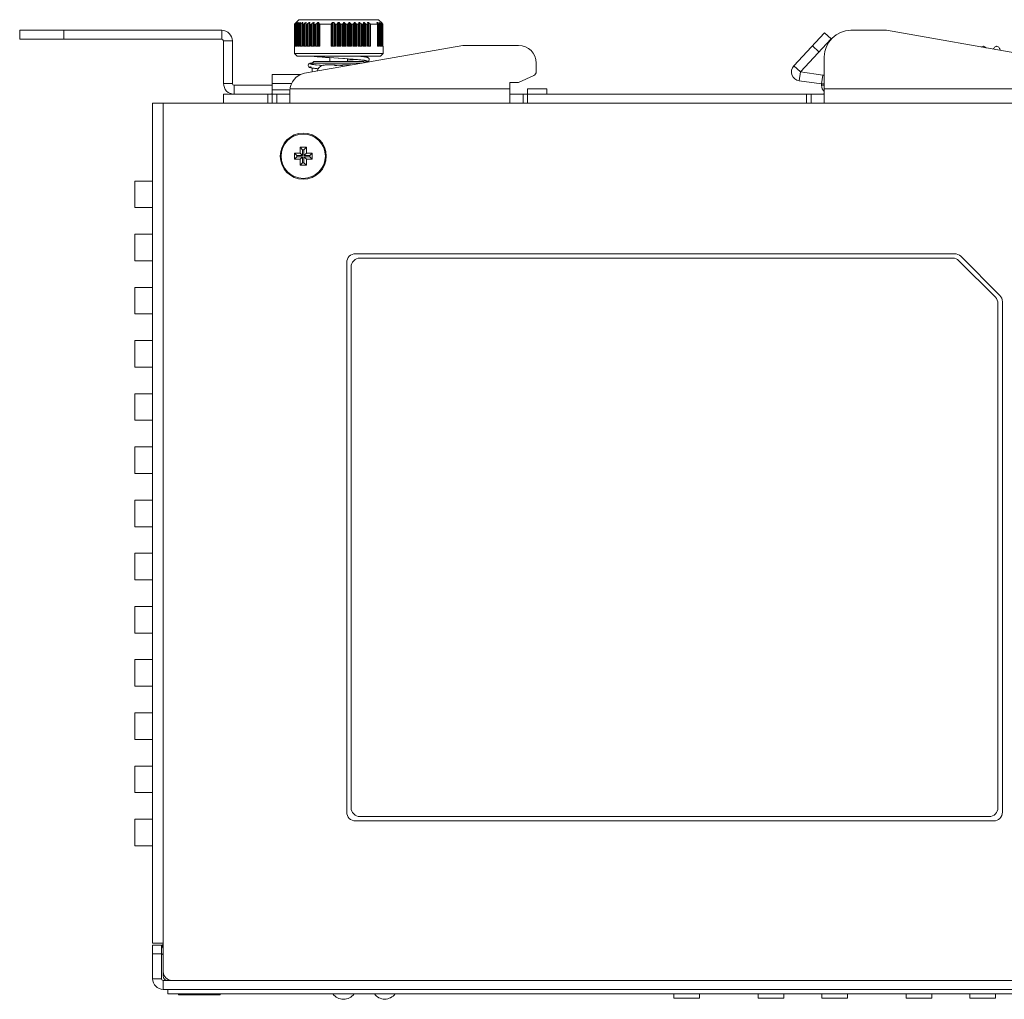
# Model space of a CAD drawing. Extents: x 1967 to 2561, y -57 to 363.
# Tile 4 of 14: x 2155 to 2266, y 179 to 290. Entities that reach past the tile are written whole.
import ezdxf

# ---------------------------------------------------------------- set-up
doc = ezdxf.new("R2010")
doc.units = 0
doc.header["$LTSCALE"] = 15.367
doc.header["$MEASUREMENT"] = 0
for name, color, linetype, lineweight in [('02___PRT_ALL_AXES', 7, 'CONTINUOUS', 5), ('307228297C-EDXF_CONTIN2158', 7, 'CONTINUOUS', 5), ('3100320300-SDXF_CONTIN2190', 7, 'CONTINUOUS', 5), ('3105460500_DXF_CONTINU2189', 7, 'CONTINUOUS', 5), ('46-111-501-1DXF_CONTIN2192', 7, 'CONTINUOUS', 5), ('BACK_PLATE_2DXF_CONTIN2191', 7, 'CONTINUOUS', 5), ('BASE-8P_DXF_CONTINUOUS2188', 7, 'CONTINUOUS', 5), ('COVER-8P_DXF_CONTINUOU2160', 7, 'CONTINUOUS', 5), ('LABEL_DXF_CONTINUOUS_LINE', 7, 'CONTINUOUS', 5), ('LOGO-2_DXF_CONTINUOUS_LINE', 7, 'CONTINUOUS', 5), ('PANEL-8P_DXF_CONTINUOU2156', 7, 'CONTINUOUS', 5), ('SNAP_2_DXF_CONTINUOUS_LINE', 7, 'CONTINUOUS', 5), ('SNAP_DXF_CONTINUOUS_LINE', 7, 'CONTINUOUS', 5), ('SPRING_DXF_CONTINUOUS_LINE', 7, 'CONTINUOUS', 5)]:
    doc.layers.add(name, color=color, linetype=linetype, lineweight=lineweight)

msp = doc.modelspace()

# ---------------------------------------------------------------- linework, layer by layer
at = {"layer": '02___PRT_ALL_AXES', "color": 7, "linetype": 'Continuous'}
for p, q in [((2190.484, 284.609), (2189.558, 284.609)), ((2192.393, 284.609), (2191.466, 284.609)), ((2171.675, 180.309), (2171.675, 179.809)), ((2286.275, 179.809), (2171.675, 179.809))]:
    msp.add_line(p, q, dxfattribs=at)
msp.add_circle((2186.975, 274.309), 2.5, dxfattribs=at)
for centre, radius, start, end in [((2189.475, 283.609), 1, 107.26001, 162.54222), ((2191.515, 180.639), 1.45, 215.00046, 324.99954), ((2196.175, 180.659), 1.45, 216.03742, 323.96258)]:
    msp.add_arc(centre, radius, start, end, dxfattribs=at)
at = {"layer": '307228297C-EDXF_CONTIN2158', "color": 7, "linetype": 'Continuous'}
for p, q in [((2228.787, 179.809), (2228.787, 179.309)), ((2231.68, 179.309), (2228.787, 179.309)), ((2231.68, 179.809), (2231.68, 179.309)), ((2238.321, 179.809), (2238.321, 179.309)), ((2241.214, 179.309), (2238.321, 179.309)), ((2241.214, 179.809), (2241.214, 179.309)), ((2245.487, 179.809), (2245.487, 179.309)), ((2248.38, 179.309), (2245.487, 179.309)), ((2248.38, 179.809), (2248.38, 179.309)), ((2255.021, 179.809), (2255.021, 179.309)), ((2257.914, 179.309), (2255.021, 179.309)), ((2257.914, 179.809), (2257.914, 179.309)), ((2262.187, 179.809), (2262.187, 179.309)), ((2265.08, 179.309), (2262.187, 179.309)), ((2265.08, 179.809), (2265.08, 179.309))]:
    msp.add_line(p, q, dxfattribs=at)
at = {"layer": '3100320300-SDXF_CONTIN2190', "color": 7, "linetype": 'Continuous'}
for p, q in [((2189.181, 284.564), (2189.181, 284.565)), ((2189.181, 284.557), (2189.181, 284.564)), ((2189.181, 284.557), (2189.213, 284.562)), ((2189.213, 284.562), (2189.215, 284.562)), ((2189.39, 284.596), (2189.367, 284.592)), ((2189.444, 284.603), (2189.39, 284.596)), ((2189.39, 284.596), (2189.39, 284.596)), ((2189.508, 284.608), (2189.44, 284.603)), ((2189.558, 284.609), (2189.5, 284.607)), ((2190.484, 284.609), (2189.558, 284.609)), ((2190.581, 284.559), (2190.54, 284.566)), ((2190.599, 284.564), (2190.574, 284.567)), ((2190.629, 284.562), (2190.598, 284.564)), ((2190.664, 284.561), (2190.629, 284.562)), ((2190.768, 284.566), (2190.664, 284.561)), ((2190.679, 284.562), (2190.664, 284.561)), ((2190.679, 284.557), (2190.679, 284.562)), ((2191.074, 284.568), (2190.975, 284.569)), ((2191.271, 284.562), (2191.183, 284.566)), ((2191.271, 284.557), (2191.271, 284.562)), ((2191.289, 284.561), (2191.271, 284.562)), ((2191.324, 284.562), (2191.288, 284.561)), ((2191.355, 284.564), (2191.324, 284.562)), ((2191.433, 284.591), (2191.4, 284.572)), ((2191.47, 284.596), (2191.433, 284.591)), ((2191.466, 284.609), (2192.393, 284.609))]:
    msp.add_line(p, q, dxfattribs=at)
for points in [[(2189.224, 284.563), (2189.201, 284.558), (2189.186, 284.556), (2189.181, 284.557)], [(2189.245, 284.568), (2189.231, 284.565), (2189.22, 284.563), (2189.212, 284.561), (2189.211, 284.561)], [(2189.39, 284.596), (2189.341, 284.587), (2189.296, 284.578), (2189.224, 284.563)], [(2189.39, 284.596), (2189.359, 284.591), (2189.332, 284.586), (2189.307, 284.581), (2189.283, 284.576), (2189.245, 284.568)], [(2190.481, 284.596), (2190.482, 284.604), (2190.483, 284.608), (2190.484, 284.609)], [(2190.54, 284.566), (2190.508, 284.575), (2190.487, 284.586), (2190.481, 284.596)], [(2190.481, 284.596), (2190.518, 284.591), (2190.551, 284.572)], [(2190.574, 284.567), (2190.556, 284.571), (2190.546, 284.574), (2190.544, 284.574)], [(2190.679, 284.557), (2190.629, 284.556), (2190.581, 284.559)], [(2190.975, 284.565), (2190.924, 284.565), (2190.873, 284.564), (2190.823, 284.563), (2190.774, 284.561), (2190.726, 284.559), (2190.679, 284.557)], [(2190.975, 284.569), (2190.878, 284.568), (2190.767, 284.566)], [(2191.271, 284.557), (2191.225, 284.559), (2191.178, 284.561), (2191.129, 284.563), (2191.079, 284.564), (2191.028, 284.565), (2190.975, 284.565)], [(2191.271, 284.562), (2191.184, 284.566), (2191.073, 284.568)], [(2191.394, 284.563), (2191.356, 284.558), (2191.315, 284.556), (2191.271, 284.557)], [(2191.396, 284.571), (2191.379, 284.567), (2191.355, 284.564)], [(2191.47, 284.596), (2191.465, 284.587), (2191.45, 284.578), (2191.426, 284.57), (2191.394, 284.563)], [(2191.405, 284.574), (2191.407, 284.574), (2191.406, 284.574), (2191.396, 284.571)], [(2191.466, 284.609), (2191.468, 284.608), (2191.469, 284.604), (2191.47, 284.596)]]:
    msp.add_lwpolyline(points, dxfattribs=at)
for centre, start, end in [((2189.211, 284.469), 76.61004, 107.09561), ((2190.484, 284.509), 38.04501, 90), ((2191.466, 284.509), 90, 141.93663)]:
    msp.add_arc(centre, 0.1, start, end, dxfattribs=at)
at = {"layer": '3105460500_DXF_CONTINU2189', "color": 7, "linetype": 'Continuous'}
for p, q in [((2185.975, 274.659), (2186.243, 274.391)), ((2186.625, 274.659), (2185.975, 274.659)), ((2185.975, 274.659), (2185.975, 273.959)), ((2186.625, 275.309), (2186.893, 275.041)), ((2187.325, 275.309), (2186.625, 275.309)), ((2186.625, 275.309), (2186.625, 274.659)), ((2186.625, 274.659), (2186.893, 274.391)), ((2187.057, 275.041), (2186.893, 275.041)), ((2186.893, 275.041), (2186.893, 274.391)), ((2187.325, 275.309), (2187.057, 275.041)), ((2187.057, 274.391), (2187.057, 275.041)), ((2187.325, 274.659), (2187.057, 274.391)), ((2187.325, 274.659), (2187.325, 275.309)), ((2187.975, 274.659), (2187.325, 274.659)), ((2187.975, 274.659), (2187.707, 274.391)), ((2187.975, 273.959), (2187.975, 274.659)), ((2185.975, 273.959), (2186.243, 274.227)), ((2185.975, 273.959), (2186.625, 273.959)), ((2186.893, 274.391), (2186.243, 274.391)), ((2186.243, 274.391), (2186.243, 274.227)), ((2186.243, 274.227), (2186.893, 274.227)), ((2186.625, 273.959), (2186.893, 274.227)), ((2186.625, 273.959), (2186.625, 273.309)), ((2186.625, 273.309), (2186.893, 273.577)), ((2186.893, 274.227), (2186.893, 273.577)), ((2186.893, 273.577), (2187.057, 273.577)), ((2187.707, 274.391), (2187.057, 274.391)), ((2187.325, 273.959), (2187.057, 274.227)), ((2187.057, 274.227), (2187.707, 274.227)), ((2187.057, 273.577), (2187.057, 274.227)), ((2187.325, 273.309), (2187.057, 273.577)), ((2187.325, 273.959), (2187.975, 273.959)), ((2187.325, 273.309), (2187.325, 273.959)), ((2187.707, 274.227), (2187.707, 274.391)), ((2187.975, 273.959), (2187.707, 274.227)), ((2186.625, 273.309), (2187.325, 273.309))]:
    msp.add_line(p, q, dxfattribs=at)
at = {"layer": '46-111-501-1DXF_CONTIN2192', "color": 6, "linetype": 'Continuous'}
for p, q in [((2186.475, 289.709), (2185.975, 289.209)), ((2185.975, 289.209), (2185.975, 285.909)), ((2185.975, 289.209), (2186.014, 289.209)), ((2186.014, 286.709), (2186.014, 289.209)), ((2186.105, 286.709), (2186.105, 289.282)), ((2186.115, 289.213), (2186.115, 289.215)), ((2186.115, 286.709), (2186.115, 289.214)), ((2186.117, 289.209), (2186.115, 289.213)), ((2186.117, 289.209), (2186.117, 286.709)), ((2186.117, 289.209), (2186.156, 289.209)), ((2186.156, 286.709), (2186.156, 289.209)), ((2186.269, 289.409), (2186.16, 289.281)), ((2186.242, 289.409), (2186.242, 289.378)), ((2186.242, 289.409), (2186.269, 289.409)), ((2186.25, 286.709), (2186.25, 289.281)), ((2186.296, 286.709), (2186.296, 289.209)), ((2186.303, 289.209), (2186.303, 286.709)), ((2186.303, 289.209), (2186.36, 289.209)), ((2186.424, 289.409), (2186.329, 289.281)), ((2186.36, 286.709), (2186.36, 289.209)), ((2186.397, 289.409), (2186.397, 289.373)), ((2186.397, 289.409), (2186.424, 289.409)), ((2186.463, 286.709), (2186.463, 289.281)), ((2186.475, 289.709), (2195.475, 289.709)), ((2186.55, 286.709), (2186.55, 289.209)), ((2186.564, 289.209), (2186.564, 286.709)), ((2186.564, 289.209), (2186.638, 289.209)), ((2186.65, 289.409), (2186.572, 289.281)), ((2186.614, 289.409), (2186.614, 289.35)), ((2186.614, 289.409), (2186.65, 289.409)), ((2186.638, 286.709), (2186.638, 289.209)), ((2186.748, 286.709), (2186.748, 289.281)), ((2186.871, 286.709), (2186.871, 289.236)), ((2186.946, 289.409), (2186.884, 289.281)), ((2186.893, 289.209), (2186.893, 286.709)), ((2186.893, 289.209), (2186.984, 289.209)), ((2186.9, 289.409), (2186.9, 289.314)), ((2186.9, 289.409), (2186.946, 289.409)), ((2186.984, 286.709), (2186.984, 289.209)), ((2187.098, 286.709), (2187.098, 289.281)), ((2187.25, 289.409), (2187.25, 286.709)), ((2187.25, 289.409), (2187.304, 289.409)), ((2187.254, 286.709), (2187.254, 289.248)), ((2187.304, 289.409), (2187.26, 289.281)), ((2187.26, 289.248), (2187.26, 286.709)), ((2187.287, 289.209), (2187.287, 286.709)), ((2187.287, 289.209), (2187.393, 289.209)), ((2187.393, 286.709), (2187.393, 289.209)), ((2187.51, 286.709), (2187.51, 289.281)), ((2187.659, 289.409), (2187.659, 286.709)), ((2187.659, 289.409), (2187.721, 289.409)), ((2187.693, 289.26), (2187.695, 289.281)), ((2187.693, 286.709), (2187.693, 289.261)), ((2187.721, 289.409), (2187.695, 289.281)), ((2187.695, 289.261), (2187.695, 286.709)), ((2187.74, 289.209), (2187.74, 286.709)), ((2187.74, 289.209), (2187.858, 289.209)), ((2187.858, 286.709), (2187.858, 289.209)), ((2187.977, 286.709), (2187.977, 289.281)), ((2188.12, 289.409), (2188.12, 286.709)), ((2188.12, 289.409), (2188.189, 289.409)), ((2188.189, 289.409), (2188.182, 289.281)), ((2188.182, 289.281), (2188.182, 286.709)), ((2188.182, 289.275), (2188.182, 289.281)), ((2188.243, 289.209), (2188.243, 286.709)), ((2188.243, 289.209), (2188.373, 289.209)), ((2188.373, 286.709), (2188.373, 289.209)), ((2188.491, 286.709), (2188.491, 289.281)), ((2188.626, 289.409), (2188.626, 286.709)), ((2188.626, 289.409), (2188.751, 289.409)), ((2188.751, 289.409), (2188.764, 289.282)), ((2188.751, 286.709), (2188.751, 289.409)), ((2188.764, 289.282), (2188.764, 286.709)), ((2188.842, 289.209), (2188.842, 286.709)), ((2188.842, 289.209), (2190.142, 289.209)), ((2190.142, 286.709), (2190.142, 289.209)), ((2190.177, 289.282), (2190.274, 289.409)), ((2190.177, 286.709), (2190.177, 289.282)), ((2190.274, 289.409), (2190.274, 286.709)), ((2190.274, 289.409), (2190.416, 289.409)), ((2190.416, 289.409), (2190.484, 289.281)), ((2190.416, 286.709), (2190.416, 289.409)), ((2190.484, 289.281), (2190.484, 286.709)), ((2190.598, 289.209), (2190.598, 286.709)), ((2190.598, 289.209), (2190.751, 289.209)), ((2190.751, 286.709), (2190.751, 289.209)), ((2190.848, 289.281), (2190.933, 289.409)), ((2190.848, 286.709), (2190.848, 289.281)), ((2190.933, 289.409), (2190.933, 286.709)), ((2190.933, 289.409), (2191.018, 289.409)), ((2191.018, 289.409), (2191.102, 289.281)), ((2191.018, 286.709), (2191.018, 289.409)), ((2191.102, 289.281), (2191.102, 286.709)), ((2191.199, 289.209), (2191.199, 286.709)), ((2191.199, 289.209), (2191.352, 289.209)), ((2191.352, 286.709), (2191.352, 289.209)), ((2191.467, 289.281), (2191.535, 289.409)), ((2191.467, 286.709), (2191.467, 289.281)), ((2191.535, 289.409), (2191.535, 286.709)), ((2191.535, 289.409), (2191.619, 289.409)), ((2191.619, 286.709), (2191.619, 289.409)), ((2191.719, 289.281), (2191.719, 286.709)), ((2191.824, 289.209), (2191.824, 286.709)), ((2191.824, 289.209), (2191.974, 289.209)), ((2191.974, 286.709), (2191.974, 289.209)), ((2192.078, 289.281), (2192.128, 289.409)), ((2192.078, 286.709), (2192.078, 289.281)), ((2192.128, 289.409), (2192.128, 286.709)), ((2192.128, 289.409), (2192.21, 289.409)), ((2192.21, 286.709), (2192.21, 289.409)), ((2192.324, 289.281), (2192.324, 286.709)), ((2192.435, 289.209), (2192.435, 286.709)), ((2192.435, 289.209), (2192.581, 289.209)), ((2192.581, 286.709), (2192.581, 289.209)), ((2192.671, 289.281), (2192.703, 289.409)), ((2192.671, 286.709), (2192.671, 289.281)), ((2192.703, 289.409), (2192.703, 286.709)), ((2192.703, 289.409), (2192.782, 289.409)), ((2192.782, 286.709), (2192.782, 289.409)), ((2192.907, 289.281), (2192.907, 286.709)), ((2193.022, 289.209), (2193.022, 286.709)), ((2193.022, 289.209), (2193.161, 289.209)), ((2193.161, 286.709), (2193.161, 289.209)), ((2193.238, 289.281), (2193.25, 289.409)), ((2193.238, 286.709), (2193.238, 289.281)), ((2193.25, 289.409), (2193.25, 286.709)), ((2193.25, 289.409), (2193.325, 289.409)), ((2193.325, 286.709), (2193.325, 289.409)), ((2193.46, 289.281), (2193.46, 286.709)), ((2193.578, 289.209), (2193.578, 286.709)), ((2193.578, 289.209), (2193.708, 289.209)), ((2193.708, 286.709), (2193.708, 289.209)), ((2193.768, 289.281), (2193.762, 289.409)), ((2193.762, 289.409), (2193.831, 289.409)), ((2193.768, 289.281), (2193.769, 289.275)), ((2193.769, 286.709), (2193.768, 289.281)), ((2193.831, 286.709), (2193.831, 289.409)), ((2193.974, 289.281), (2193.974, 286.709)), ((2194.093, 289.209), (2194.093, 286.709)), ((2194.093, 289.209), (2194.211, 289.209)), ((2194.211, 286.709), (2194.211, 289.209)), ((2194.255, 289.281), (2194.23, 289.409)), ((2194.23, 289.409), (2194.334, 289.409)), ((2194.257, 286.709), (2194.257, 289.26)), ((2194.334, 286.709), (2194.334, 289.409)), ((2194.479, 289.282), (2194.479, 286.709)), ((2194.547, 289.209), (2194.547, 286.709)), ((2194.547, 289.209), (2195.359, 289.209)), ((2195.352, 289.282), (2195.275, 289.409)), ((2195.275, 289.409), (2195.336, 289.409)), ((2195.336, 289.308), (2195.336, 289.409)), ((2195.359, 286.709), (2195.359, 289.209)), ((2195.374, 286.709), (2195.374, 289.209)), ((2195.475, 289.709), (2195.873, 289.311)), ((2195.487, 289.281), (2195.487, 286.709)), ((2195.622, 289.281), (2195.527, 289.409)), ((2195.527, 289.409), (2195.553, 289.409)), ((2195.553, 289.373), (2195.553, 289.409)), ((2195.59, 289.209), (2195.59, 286.709)), ((2195.59, 289.209), (2195.647, 289.209)), ((2195.647, 286.709), (2195.647, 289.209)), ((2195.651, 289.233), (2195.654, 289.218)), ((2195.654, 286.709), (2195.654, 289.209)), ((2195.791, 289.281), (2195.682, 289.409)), ((2195.682, 289.409), (2195.698, 289.409)), ((2195.698, 289.409), (2195.745, 289.367)), ((2195.698, 289.39), (2195.698, 289.409)), ((2195.7, 289.281), (2195.7, 286.709)), ((2195.745, 289.367), (2195.839, 289.281)), ((2195.884, 289.281), (2195.763, 289.409)), ((2195.767, 289.409), (2195.871, 289.309)), ((2195.767, 289.404), (2195.767, 289.409)), ((2195.795, 289.209), (2195.795, 286.709)), ((2195.795, 289.209), (2195.834, 289.209)), ((2195.831, 289.226), (2195.836, 289.213)), ((2195.834, 286.709), (2195.834, 289.209)), ((2195.836, 286.709), (2195.836, 289.209)), ((2195.875, 289.248), (2195.839, 289.281)), ((2195.839, 289.281), (2195.839, 286.709)), ((2195.871, 289.309), (2195.871, 289.295)), ((2195.871, 289.309), (2195.875, 289.309)), ((2195.875, 289.29), (2195.875, 289.309)), ((2195.924, 289.209), (2195.924, 286.709)), ((2195.924, 289.209), (2195.943, 289.209)), ((2195.944, 289.21), (2195.943, 289.209)), ((2195.944, 286.709), (2195.944, 289.21)), ((2186.014, 286.709), (2186.117, 286.709)), ((2186.156, 286.709), (2186.303, 286.709)), ((2186.36, 286.709), (2186.564, 286.709)), ((2186.638, 286.709), (2186.893, 286.709)), ((2186.984, 286.709), (2187.287, 286.709)), ((2187.393, 286.709), (2187.74, 286.709)), ((2187.858, 286.709), (2188.243, 286.709)), ((2188.373, 286.709), (2188.842, 286.709)), ((2190.142, 286.709), (2190.598, 286.709)), ((2190.751, 286.709), (2191.199, 286.709)), ((2191.352, 286.709), (2191.824, 286.709)), ((2191.974, 286.709), (2192.435, 286.709)), ((2192.581, 286.709), (2193.022, 286.709)), ((2193.161, 286.709), (2193.578, 286.709)), ((2193.708, 286.709), (2194.093, 286.709)), ((2194.211, 286.709), (2194.547, 286.709)), ((2195.359, 286.709), (2195.59, 286.709)), ((2195.647, 286.709), (2195.795, 286.709)), ((2195.834, 286.709), (2195.924, 286.709)), ((2195.943, 286.709), (2195.975, 286.709)), ((2195.975, 286.709), (2195.975, 285.909)), ((2186.275, 285.609), (2185.975, 285.909)), ((2195.975, 285.909), (2185.975, 285.909)), ((2195.675, 285.609), (2186.275, 285.609)), ((2195.675, 285.609), (2195.975, 285.909)), ((2187.907, 284.821), (2188.003, 284.836)), ((2188.175, 285.009), (2187.975, 284.809)), ((2187.975, 284.666), (2187.975, 284.809)), ((2187.975, 284.809), (2193.633, 284.809)), ((2193.775, 285.009), (2188.175, 285.009)), ((2189.975, 285.018), (2189.843, 285.009)), ((2189.975, 285.009), (2189.975, 285.424)), ((2190.423, 285.394), (2191.407, 285.328)), ((2190.954, 285.358), (2191.635, 285.313)), ((2191.509, 285.322), (2192.055, 285.284)), ((2191.975, 285.009), (2191.975, 285.29)), ((2193.775, 285.009), (2193.924, 284.86)), ((2187.975, 283.811), (2187.975, 284.261))]:
    msp.add_line(p, q, dxfattribs=at)
for points in [[(2186.105, 289.282), (2186.069, 289.25), (2186.042, 289.227), (2186.023, 289.213), (2186.014, 289.209)], [(2186.105, 289.282), (2186.197, 289.367), (2186.242, 289.409)], [(2186.115, 289.215), (2186.121, 289.229), (2186.136, 289.251), (2186.16, 289.281)], [(2186.25, 289.281), (2186.212, 289.248), (2186.179, 289.223), (2186.156, 289.209)], [(2186.25, 289.281), (2186.349, 289.367), (2186.397, 289.409)], [(2186.296, 289.218), (2186.299, 289.229), (2186.309, 289.251), (2186.329, 289.281)], [(2186.303, 289.209), (2186.297, 289.215), (2186.296, 289.218)], [(2186.463, 289.281), (2186.423, 289.248), (2186.388, 289.223), (2186.36, 289.209)], [(2186.463, 289.281), (2186.564, 289.367), (2186.614, 289.409)], [(2186.55, 289.226), (2186.55, 289.229), (2186.556, 289.251), (2186.572, 289.281)], [(2186.564, 289.209), (2186.553, 289.215), (2186.55, 289.226)], [(2186.748, 289.281), (2186.706, 289.248), (2186.669, 289.223), (2186.638, 289.209)], [(2186.748, 289.281), (2186.849, 289.367), (2186.9, 289.409)], [(2186.871, 289.236), (2186.873, 289.251), (2186.884, 289.281)], [(2186.893, 289.209), (2186.879, 289.215), (2186.871, 289.229), (2186.871, 289.236)], [(2187.098, 289.281), (2187.056, 289.248), (2187.017, 289.223), (2186.984, 289.209)], [(2187.098, 289.281), (2187.2, 289.367), (2187.25, 289.409)], [(2187.254, 289.247), (2187.254, 289.251), (2187.26, 289.281)], [(2187.287, 289.209), (2187.269, 289.215), (2187.257, 289.229), (2187.254, 289.247)], [(2187.51, 289.281), (2187.469, 289.248), (2187.429, 289.223), (2187.393, 289.209)], [(2187.51, 289.281), (2187.609, 289.367), (2187.659, 289.409)], [(2187.74, 289.209), (2187.718, 289.215), (2187.702, 289.229), (2187.694, 289.251), (2187.693, 289.26)], [(2187.977, 289.281), (2187.936, 289.248), (2187.896, 289.223), (2187.858, 289.209)], [(2187.977, 289.281), (2188.072, 289.367), (2188.12, 289.409)], [(2188.243, 289.209), (2188.218, 289.215), (2188.198, 289.229), (2188.185, 289.251), (2188.182, 289.275)], [(2188.491, 289.281), (2188.452, 289.248), (2188.411, 289.223), (2188.373, 289.209)], [(2188.491, 289.281), (2188.581, 289.367), (2188.626, 289.409)], [(2188.842, 289.209), (2188.813, 289.215), (2188.789, 289.229), (2188.772, 289.252), (2188.764, 289.282)], [(2190.177, 289.282), (2190.169, 289.256), (2190.157, 289.232), (2190.142, 289.209)], [(2190.598, 289.209), (2190.565, 289.215), (2190.533, 289.229), (2190.505, 289.251), (2190.484, 289.281)], [(2190.848, 289.281), (2190.822, 289.248), (2190.788, 289.223), (2190.751, 289.209)], [(2191.199, 289.209), (2191.162, 289.223), (2191.129, 289.248), (2191.102, 289.281)], [(2191.467, 289.281), (2191.446, 289.251), (2191.418, 289.229), (2191.386, 289.215), (2191.352, 289.209)], [(2191.619, 289.409), (2191.685, 289.324), (2191.719, 289.281)], [(2191.824, 289.209), (2191.785, 289.223), (2191.749, 289.248), (2191.719, 289.281)], [(2192.078, 289.281), (2192.06, 289.251), (2192.036, 289.229), (2192.006, 289.215), (2191.974, 289.209)], [(2192.21, 289.409), (2192.286, 289.324), (2192.324, 289.281)], [(2192.435, 289.209), (2192.395, 289.223), (2192.357, 289.248), (2192.324, 289.281)], [(2192.671, 289.281), (2192.658, 289.251), (2192.638, 289.229), (2192.61, 289.215), (2192.581, 289.209)], [(2192.782, 289.409), (2192.865, 289.324), (2192.907, 289.281)], [(2193.022, 289.209), (2192.983, 289.223), (2192.944, 289.248), (2192.907, 289.281)], [(2193.238, 289.281), (2193.229, 289.251), (2193.213, 289.229), (2193.189, 289.215), (2193.161, 289.209)], [(2193.325, 289.409), (2193.415, 289.324), (2193.46, 289.281)], [(2193.578, 289.209), (2193.539, 289.223), (2193.499, 289.248), (2193.46, 289.281)], [(2193.708, 289.209), (2193.721, 289.211), (2193.734, 289.215), (2193.745, 289.222), (2193.754, 289.231), (2193.762, 289.242), (2193.767, 289.257), (2193.769, 289.275)], [(2193.831, 289.409), (2193.926, 289.324), (2193.974, 289.281)], [(2194.093, 289.209), (2194.055, 289.223), (2194.014, 289.248), (2193.974, 289.281)], [(2194.257, 289.26), (2194.252, 289.233), (2194.235, 289.216), (2194.211, 289.209)], [(2194.255, 289.281), (2194.256, 289.274), (2194.257, 289.267), (2194.257, 289.26)], [(2194.334, 289.409), (2194.43, 289.325), (2194.479, 289.282)], [(2194.547, 289.209), (2194.523, 289.231), (2194.501, 289.256), (2194.479, 289.282)], [(2195.336, 289.409), (2195.437, 289.324), (2195.487, 289.281)], [(2195.352, 289.282), (2195.364, 289.26), (2195.372, 289.241), (2195.374, 289.227)], [(2195.374, 289.227), (2195.372, 289.218), (2195.367, 289.212), (2195.359, 289.209)], [(2195.59, 289.209), (2195.563, 289.223), (2195.528, 289.248), (2195.487, 289.281)], [(2195.553, 289.409), (2195.651, 289.324), (2195.7, 289.281)], [(2195.622, 289.281), (2195.64, 289.254), (2195.651, 289.233)], [(2195.654, 289.218), (2195.653, 289.214), (2195.651, 289.211), (2195.647, 289.209)], [(2195.795, 289.209), (2195.771, 289.223), (2195.739, 289.248), (2195.7, 289.281)], [(2195.791, 289.281), (2195.816, 289.249), (2195.831, 289.226)], [(2195.836, 289.213), (2195.836, 289.211), (2195.835, 289.21), (2195.834, 289.209)], [(2195.924, 289.209), (2195.904, 289.223), (2195.875, 289.248)], [(2195.938, 289.22), (2195.93, 289.229), (2195.919, 289.242), (2195.904, 289.259), (2195.884, 289.281)], [(2195.944, 289.21), (2195.942, 289.213), (2195.938, 289.22)], [(2187.961, 285.609), (2187.964, 285.608), (2188.045, 285.596), (2188.136, 285.583), (2188.238, 285.57), (2188.35, 285.558), (2188.475, 285.544), (2188.612, 285.531), (2188.763, 285.517), (2188.927, 285.503), (2189.105, 285.488), (2189.297, 285.473), (2189.501, 285.458), (2189.717, 285.442), (2189.944, 285.426), (2190.182, 285.41)], [(2187.975, 285.609), (2188.224, 285.573), (2188.551, 285.537), (2188.947, 285.501), (2189.399, 285.465), (2189.895, 285.43), (2190.435, 285.393)], [(2193.867, 284.918), (2193.877, 284.919), (2193.96, 284.931), (2194.032, 284.943), (2194.096, 284.956), (2194.152, 284.968), (2194.201, 284.981), (2194.245, 284.996), (2194.288, 285.014), (2194.332, 285.041), (2194.378, 285.086), (2194.416, 285.158), (2194.424, 285.246), (2194.397, 285.327), (2194.352, 285.383), (2194.306, 285.417), (2194.262, 285.439), (2194.218, 285.455), (2194.17, 285.469), (2194.115, 285.482), (2194.052, 285.495), (2193.98, 285.508), (2193.898, 285.52), (2193.806, 285.533), (2193.704, 285.545), (2193.59, 285.558), (2193.465, 285.572), (2193.326, 285.585), (2193.175, 285.599), (2193.06, 285.609)], [(2188.007, 284.84), (2187.947, 284.831), (2187.876, 284.818), (2187.814, 284.805), (2187.761, 284.791), (2187.713, 284.776), (2187.669, 284.758), (2187.623, 284.73), (2187.575, 284.686), (2187.537, 284.617), (2187.526, 284.531), (2187.55, 284.448), (2187.594, 284.39), (2187.64, 284.355), (2187.682, 284.333), (2187.724, 284.317), (2187.769, 284.303), (2187.819, 284.291), (2187.876, 284.279), (2187.941, 284.267), (2188.015, 284.255), (2188.099, 284.243), (2188.192, 284.231), (2188.296, 284.218), (2188.41, 284.206), (2188.536, 284.193), (2188.66, 284.181)], [(2187.901, 284.678), (2187.769, 284.714), (2187.726, 284.749), (2187.772, 284.785), (2187.907, 284.821)], [(2188.234, 284.628), (2188.156, 284.639), (2188.086, 284.649), (2188.024, 284.658), (2187.971, 284.668), (2187.927, 284.677), (2187.891, 284.685), (2187.864, 284.692), (2187.848, 284.697), (2187.843, 284.699)], [(2189.121, 284.543), (2188.783, 284.571), (2188.415, 284.607), (2188.118, 284.642), (2187.901, 284.678)], [(2188.525, 284.596), (2188.419, 284.607), (2188.322, 284.618)], [(2189.121, 284.543), (2189.042, 284.549), (2188.898, 284.561), (2188.764, 284.573)], [(2191.975, 285.152), (2192.373, 285.18), (2192.847, 285.217), (2192.899, 285.221)], [(2192.039, 285.286), (2192.539, 285.25), (2192.994, 285.213), (2193.392, 285.177), (2193.721, 285.142), (2193.973, 285.106)], [(2192.899, 285.221), (2192.776, 285.211), (2192.611, 285.198), (2192.435, 285.185), (2192.249, 285.171)], [(2192.44, 285.257), (2192.62, 285.243), (2192.789, 285.23), (2192.948, 285.217), (2193.095, 285.204), (2193.232, 285.192), (2193.358, 285.18), (2193.473, 285.169)], [(2193.578, 285.157), (2193.674, 285.146), (2193.76, 285.135), (2193.837, 285.125), (2193.905, 285.115), (2193.964, 285.105), (2194.013, 285.095), (2194.053, 285.086), (2194.082, 285.079), (2194.101, 285.073), (2194.107, 285.071)], [(2193.973, 285.106), (2194.14, 285.07), (2194.219, 285.034), (2194.206, 284.997), (2194.101, 284.961), (2193.907, 284.925), (2193.865, 284.92)], [(2187.851, 284.405), (2187.774, 284.385), (2187.725, 284.349), (2187.767, 284.313), (2187.899, 284.278), (2188.117, 284.242), (2188.418, 284.206), (2188.66, 284.182)]]:
    msp.add_lwpolyline(points, dxfattribs=at)
at = {"layer": 'BACK_PLATE_2DXF_CONTIN2191', "color": 7, "linetype": 'Continuous'}
for p, q in [((2252.775, 288.509), (2248.775, 288.509)), ((2271.062, 285.284), (2252.775, 288.509)), ((2204.975, 286.809), (2187.128, 283.662)), ((2211.275, 286.809), (2204.975, 286.809)), ((2213.275, 283.86), (2213.275, 284.809)), ((2245.775, 285.509), (2245.775, 280.309)), ((2211.275, 282.609), (2212.987, 283.407)), ((2210.275, 282.609), (2210.275, 280.309)), ((2210.275, 282.609), (2211.275, 282.609)), ((2177.975, 280.309), (2177.975, 281.309)), ((2182.975, 280.309), (2182.975, 281.309)), ((2183.475, 280.309), (2183.475, 281.309)), ((2183.975, 280.309), (2183.975, 281.309)), ((2185.475, 281.692), (2185.475, 280.309)), ((2185.487, 281.909), (2210.275, 281.909)), ((2211.775, 281.309), (2211.775, 280.309)), ((2212.275, 281.309), (2212.275, 280.309)), ((2243.775, 280.309), (2243.775, 281.309)), ((2244.275, 280.309), (2244.275, 281.309)), ((2245.775, 281.909), (2271.475, 281.909))]:
    msp.add_line(p, q, dxfattribs=at)
at = {"layer": 'BACK_PLATE_2DXF_CONTIN2191', "color": 3, "linetype": 'Continuous'}
for p, q in [((2183.475, 283.511), (2186.647, 283.511)), ((2183.475, 283.511), (2183.475, 281.43)), ((2185.668, 282.52), (2183.475, 282.52)), ((2185.475, 281.309), (2177.975, 281.309)), ((2183.457, 281.373), (2183.475, 281.43)), ((2183.475, 281.805), (2185.487, 281.805)), ((2210.275, 281.309), (2245.775, 281.309)), ((2212.275, 281.309), (2212.275, 281.909)), ((2212.275, 281.909), (2214.475, 281.909)), ((2214.475, 281.309), (2214.475, 281.909))]:
    msp.add_line(p, q, dxfattribs=at)
for points in [[(2183.308, 281.314), (2183.4, 281.334), (2183.457, 281.373)], [(2245.608, 281.314), (2245.7, 281.334), (2245.757, 281.373)]]:
    msp.add_lwpolyline(points, dxfattribs=at)
at = {"layer": 'BACK_PLATE_2DXF_CONTIN2191', "color": 7, "linetype": 'Continuous'}
for centre, radius, start, end in [((2248.775, 285.509), 3, 90, 180), ((2211.275, 284.809), 2, 0, 90), ((2187.475, 281.692), 2, 100, 180), ((2212.775, 283.86), 0.5, 295, 0)]:
    msp.add_arc(centre, radius, start, end, dxfattribs=at)
at = {"layer": 'BASE-8P_DXF_CONTINUOUS2188', "color": 3, "linetype": 'Continuous'}
msp.add_line((2171.175, 181.809), (2171.175, 182.309), dxfattribs=at)
msp.add_arc((2171.675, 181.809), 0.5, 180, 247.5, dxfattribs=at)
at = {"layer": 'COVER-8P_DXF_CONTINUOU2160', "color": 3, "linetype": 'Continuous'}
for p, q in [((2286.775, 280.309), (2169.975, 280.309)), ((2169.975, 185.509), (2169.975, 280.309)), ((2171.175, 182.309), (2171.175, 280.309)), ((2167.975, 271.509), (2169.975, 271.509)), ((2167.975, 268.509), (2167.975, 271.509)), ((2169.975, 268.509), (2167.975, 268.509)), ((2167.975, 265.509), (2169.975, 265.509)), ((2167.975, 262.509), (2167.975, 265.509)), ((2169.975, 262.509), (2167.975, 262.509)), ((2191.875, 262.309), (2191.875, 200.309)), ((2260.461, 263.309), (2192.875, 263.309)), ((2261.168, 263.016), (2265.582, 258.602)), ((2167.975, 259.509), (2169.975, 259.509)), ((2167.975, 256.509), (2167.975, 259.509)), ((2265.875, 200.309), (2265.875, 257.895)), ((2169.975, 256.509), (2167.975, 256.509)), ((2167.975, 253.509), (2169.975, 253.509)), ((2167.975, 250.509), (2167.975, 253.509)), ((2169.975, 250.509), (2167.975, 250.509)), ((2167.975, 247.509), (2169.975, 247.509)), ((2167.975, 244.509), (2167.975, 247.509)), ((2169.975, 244.509), (2167.975, 244.509)), ((2167.975, 241.509), (2169.975, 241.509)), ((2167.975, 238.509), (2167.975, 241.509)), ((2169.975, 238.509), (2167.975, 238.509)), ((2167.975, 235.509), (2169.975, 235.509)), ((2167.975, 232.509), (2167.975, 235.509)), ((2169.975, 232.509), (2167.975, 232.509)), ((2167.975, 229.509), (2169.975, 229.509)), ((2167.975, 226.509), (2167.975, 229.509)), ((2169.975, 226.509), (2167.975, 226.509)), ((2167.975, 223.509), (2169.975, 223.509)), ((2167.975, 220.509), (2167.975, 223.509)), ((2169.975, 220.509), (2167.975, 220.509)), ((2167.975, 217.509), (2169.975, 217.509)), ((2167.975, 214.509), (2167.975, 217.509)), ((2169.975, 214.509), (2167.975, 214.509)), ((2167.975, 211.509), (2169.975, 211.509)), ((2167.975, 208.509), (2167.975, 211.509)), ((2169.975, 208.509), (2167.975, 208.509)), ((2167.975, 205.509), (2169.975, 205.509)), ((2167.975, 202.509), (2167.975, 205.509)), ((2169.975, 202.509), (2167.975, 202.509)), ((2167.975, 199.509), (2169.975, 199.509)), ((2167.975, 196.509), (2167.975, 199.509)), ((2192.875, 199.309), (2264.875, 199.309)), ((2169.975, 196.509), (2167.975, 196.509)), ((2169.975, 185.509), (2171.175, 185.509)), ((2172.175, 181.309), (2285.775, 181.309))]:
    msp.add_line(p, q, dxfattribs=at)
msp.add_circle((2186.975, 274.309), 2.6, dxfattribs=at)
for centre, start, end in [((2192.875, 262.309), 90, 180), ((2260.461, 262.309), 45, 90), ((2264.875, 257.895), 0, 45), ((2192.875, 200.309), 180, 270), ((2264.875, 200.309), 270, 0), ((2172.175, 182.309), 180, 270)]:
    msp.add_arc(centre, 1, start, end, dxfattribs=at)
at = {"layer": 'LABEL_DXF_CONTINUOUS_LINE', "color": 7, "linetype": 'Continuous'}
for p, q in [((2260.254, 262.809), (2193.375, 262.809)), ((2265.082, 258.395), (2260.961, 262.516)), ((2192.375, 261.809), (2192.375, 200.809)), ((2265.375, 200.809), (2265.375, 257.688)), ((2193.375, 199.809), (2264.375, 199.809))]:
    msp.add_line(p, q, dxfattribs=at)
for centre, start, end in [((2193.375, 261.809), 90, 180), ((2260.254, 261.809), 45, 90), ((2264.375, 257.688), 0, 45), ((2193.375, 200.809), 180, 270), ((2264.375, 200.809), 270, 0)]:
    msp.add_arc(centre, 1, start, end, dxfattribs=at)
at = {"layer": 'LOGO-2_DXF_CONTINUOUS_LINE', "color": 7, "linetype": 'Continuous'}
for p, q in [((2172.899, 179.809), (2172.899, 179.709)), ((2175.357, 179.709), (2172.899, 179.709)), ((2175.357, 179.809), (2175.357, 179.709)), ((2175.358, 179.809), (2175.358, 179.709)), ((2177.59, 179.709), (2175.358, 179.709)), ((2175.857, 179.809), (2175.857, 179.709)), ((2177.564, 179.809), (2177.564, 179.709)), ((2177.59, 179.809), (2177.59, 179.709))]:
    msp.add_line(p, q, dxfattribs=at)
at = {"layer": 'PANEL-8P_DXF_CONTINUOU2156', "color": 7, "linetype": 'Continuous'}
for p, q in [((2169.975, 185.309), (2170.975, 185.309)), ((2169.975, 185.309), (2169.975, 181.509)), ((2170.975, 185.304), (2171.016, 185.304)), ((2171.004, 185.297), (2171.05, 185.309)), ((2171.05, 185.309), (2171.175, 184.996)), ((2169.975, 184.309), (2170.975, 184.309)), ((2170.975, 181.509), (2169.975, 181.509)), ((2171.175, 181.309), (2171.175, 180.309)), ((2171.175, 180.309), (2286.775, 180.309))]:
    msp.add_line(p, q, dxfattribs=at)
at = {"layer": 'PANEL-8P_DXF_CONTINUOU2156', "color": 3, "linetype": 'Continuous'}
for p, q in [((2170.975, 185.309), (2170.975, 181.509)), ((2170.989, 185.28), (2171.175, 184.893)), ((2171.175, 181.309), (2286.775, 181.309))]:
    msp.add_line(p, q, dxfattribs=at)
at = {"layer": 'PANEL-8P_DXF_CONTINUOU2156', "color": 7, "linetype": 'Continuous'}
for centre, radius, start, end in [((2170.975, 185.495), 0.2, 291.84356, 305.66326), ((2171.175, 181.509), 1.2, 180, 270)]:
    msp.add_arc(centre, radius, start, end, dxfattribs=at)
at = {"layer": 'PANEL-8P_DXF_CONTINUOU2156', "color": 3, "linetype": 'Continuous'}
for centre, start, end in [((2171.175, 184.109), 98.21321, 180), ((2171.175, 181.509), 180, 270)]:
    msp.add_arc(centre, 0.2, start, end, dxfattribs=at)
at = {"layer": 'SNAP_2_DXF_CONTINUOUS_LINE', "color": 3, "linetype": 'Continuous'}
for p, q in [((2177.775, 288.509), (2154.975, 288.509)), ((2178.975, 287.309), (2178.975, 282.509)), ((2179.175, 282.309), (2183.475, 282.309))]:
    msp.add_line(p, q, dxfattribs=at)
at = {"layer": 'SNAP_2_DXF_CONTINUOUS_LINE', "color": 7, "linetype": 'Continuous'}
for p, q in [((2154.975, 287.509), (2154.975, 288.509)), ((2159.975, 287.509), (2159.975, 288.509)), ((2177.775, 288.509), (2177.775, 287.509)), ((2177.775, 287.509), (2154.975, 287.509)), ((2178.975, 287.309), (2177.975, 287.309)), ((2177.975, 287.309), (2177.975, 282.509)), ((2177.975, 282.509), (2178.975, 282.509)), ((2179.175, 281.309), (2179.175, 282.309))]:
    msp.add_line(p, q, dxfattribs=at)
at = {"layer": 'SNAP_2_DXF_CONTINUOUS_LINE', "color": 3, "linetype": 'Continuous'}
for centre, radius, start, end in [((2177.775, 287.309), 1.2, 0, 90), ((2179.175, 282.509), 0.2, 180, 270)]:
    msp.add_arc(centre, radius, start, end, dxfattribs=at)
at = {"layer": 'SNAP_2_DXF_CONTINUOUS_LINE', "color": 7, "linetype": 'Continuous'}
for centre, radius, start, end in [((2177.775, 287.309), 0.2, 0, 90), ((2179.175, 282.509), 1.2, 180, 270)]:
    msp.add_arc(centre, radius, start, end, dxfattribs=at)
at = {"layer": 'SNAP_DXF_CONTINUOUS_LINE', "color": 7, "linetype": 'Continuous'}
for p, q in [((2245.803, 288.214), (2242.339, 284.499)), ((2246.534, 287.532), (2245.803, 288.214)), ((2245.17, 286.069), (2244.439, 286.751)), ((2242.339, 284.499), (2243.07, 283.817)), ((2242.931, 282.827), (2243.07, 283.817)), ((2245.614, 283.46), (2245.475, 282.469)), ((2245.475, 282.469), (2242.931, 282.827)), ((2245.475, 282.469), (2245.475, 282.309)), ((2245.775, 282.469), (2245.475, 282.469)), ((2245.475, 282.329), (2245.775, 282.329)), ((2245.475, 282.309), (2245.775, 282.309))]:
    msp.add_line(p, q, dxfattribs=at)
at = {"layer": 'SNAP_DXF_CONTINUOUS_LINE', "color": 3, "linetype": 'Continuous'}
for p in [(2246.534, 287.532), (2245.614, 283.46)]:
    msp.add_line(p, (2243.07, 283.817), dxfattribs=at)
at = {"layer": 'SNAP_DXF_CONTINUOUS_LINE', "color": 7, "linetype": 'Continuous'}
for centre, start, end in [((2243.07, 283.817), 137, 262), ((2246.475, 282.309), 180, 225)]:
    msp.add_arc(centre, 1, start, end, dxfattribs=at)
at = {"layer": 'SNAP_DXF_CONTINUOUS_LINE', "color": 3, "linetype": 'Continuous'}
msp.add_arc((2245.475, 282.469), 1, 72.40969, 82, dxfattribs=at)
at = {"layer": 'SPRING_DXF_CONTINUOUS_LINE', "color": 7, "linetype": 'Continuous'}
for points in [[(2263.725, 286.709), (2263.653, 286.701), (2263.558, 286.662), (2263.501, 286.618)], [(2264.024, 286.525), (2264.015, 286.543), (2263.966, 286.605), (2263.892, 286.663), (2263.795, 286.701), (2263.725, 286.709)], [(2265.225, 286.709), (2265.161, 286.702), (2265.06, 286.664), (2264.983, 286.603), (2264.931, 286.536), (2264.897, 286.47), (2264.87, 286.403), (2264.862, 286.378)], [(2265.626, 286.243), (2265.624, 286.252), (2265.602, 286.336), (2265.578, 286.41), (2265.551, 286.477), (2265.516, 286.542), (2265.466, 286.605), (2265.392, 286.663), (2265.295, 286.701), (2265.225, 286.709)]]:
    msp.add_lwpolyline(points, dxfattribs=at)

doc.saveas('drawing.dxf')
